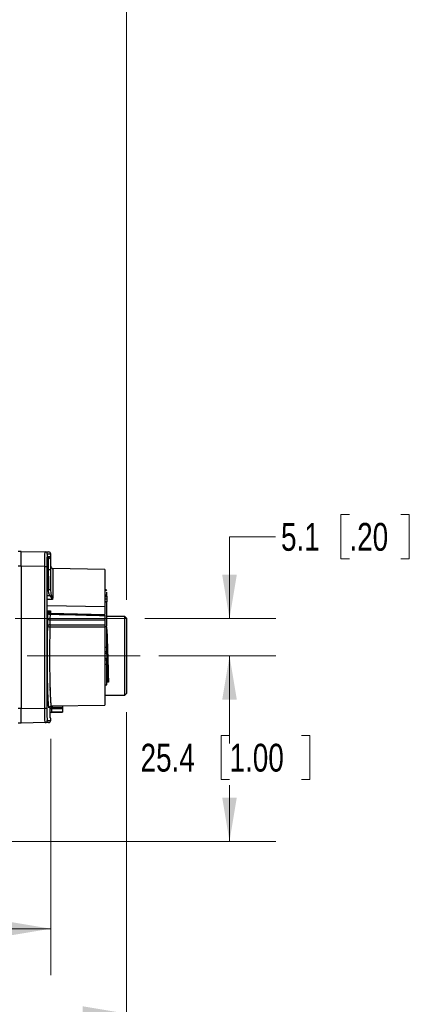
# Model space of a CAD drawing. Header units: millimetres. Extents: x 10 to 272, y 8 to 208.
# Tile 28 of 45: x 98 to 125, y 77 to 144. Entities that reach past the tile are written whole.
import ezdxf

# ---------------------------------------------------------------- set-up
doc = ezdxf.new("R2010")
doc.units = ezdxf.units.MM
doc.linetypes.add('CENTERX2', pattern=[20.32, 12.7, -2.54, 2.54, -2.54])
doc.styles.add('SLDTEXTSTYLE0', font='TXT', dxfattribs={"width": 0.75})
doc.dimstyles.new('SLDDIMSTYLE1', dxfattribs={"dimtxt": 1.905, "dimasz": 3, "dimexe": 0, "dimexo": 0.0625, "dimgap": 0.47625, "dimtad": 0, "dimtih": 1, "dimtoh": 1, "dimdec": 1, "dimlfac": 2, "dimrnd": 1e-09, "dimzin": 12, "dimdsep": 46, "dimtxsty": 'SLDTEXTSTYLE0', "dimsah": 1, "dimcen": 0.09, "dimadec": 0, "dimazin": 3, "dimtfac": 1, "dimtdec": 1, "dimtmove": 0, "dimatfit": 0, "dimfxl": 1, "dimfrac": 2, "dimtolj": 1, "dimtzin": 12, "dimarcsym": 0})
doc.dimstyles.new('SLDDIMSTYLE2', dxfattribs={"dimtxt": 1.905, "dimasz": 3, "dimexe": 0, "dimexo": 0.0625, "dimgap": 0.47625, "dimtad": 0, "dimtih": 1, "dimtoh": 1, "dimdec": 1, "dimlfac": 2, "dimrnd": 1e-09, "dimzin": 12, "dimdsep": 46, "dimtxsty": 'SLDTEXTSTYLE0', "dimsah": 1, "dimcen": 0.09, "dimadec": 0, "dimazin": 3, "dimtfac": 1, "dimtdec": 1, "dimtofl": 0, "dimtmove": 0, "dimatfit": 3, "dimfxl": 1, "dimfrac": 2, "dimtolj": 1, "dimtzin": 12, "dimarcsym": 0})

# ---------------------------------------------------------------- blocks, each defined once
blk = doc.blocks.new('_D_1')
at = {"color": 7, "linetype": 'Continuous', "lineweight": 18}
for p, q in [((120.728, 110.596), (120.148, 110.596)), ((120.148, 110.596), (120.148, 107.572)), ((124.247, 110.596), (124.828, 110.596)), ((124.828, 110.596), (124.828, 107.572)), ((115.662, 109.084), (112.525, 109.084)), ((112.525, 109.084), (112.525, 103.479)), ((120.148, 107.572), (120.728, 107.572)), ((124.828, 107.572), (124.247, 107.572)), ((106.738, 103.479), (115.7, 103.479)), ((107.68, 100.929), (115.7, 100.929)), ((112.525, 100.929), (112.525, 94.929))]:
    blk.add_line(p, q, dxfattribs=at)
for points in [[(112.525, 103.479), (113.025, 106.479), (112.025, 106.479)], [(112.525, 100.929), (112.025, 97.929), (113.025, 97.929)]]:
    blk.add_solid(points, dxfattribs=at)
at = {"color": 7, "linetype": 'Continuous', "lineweight": 18, "char_height": 1.905, "attachment_point": 1, "style": 'SLDTEXTSTYLE0'}
for s, insert in [('5.1', (116.049, 110.027)), ('.20', (120.728, 110.027))]:
    blk.add_mtext(s, dxfattribs=dict(at, insert=insert))
blk = doc.blocks.new('_D_2')
at = {"color": 7, "linetype": 'Continuous', "lineweight": 18}
for p, q in [((56.877, 130.009), (56.877, 149.669)), ((105.481, 104.774), (105.481, 149.669)), ((75.274, 148.006), (74.693, 148.006)), ((74.693, 148.006), (74.693, 144.982)), ((80.2, 148.006), (80.781, 148.006)), ((80.781, 148.006), (80.781, 144.982)), ((56.877, 146.494), (68.8, 146.494)), ((105.481, 146.494), (81.747, 146.494)), ((74.693, 144.982), (75.274, 144.982)), ((80.781, 144.982), (80.2, 144.982))]:
    blk.add_line(p, q, dxfattribs=at)
for points in [[(56.877, 146.494), (59.877, 145.994), (59.877, 146.994)], [(105.481, 146.494), (102.481, 146.994), (102.481, 145.994)]]:
    blk.add_solid(points, dxfattribs=at)
at = {"color": 7, "linetype": 'Continuous', "lineweight": 18, "char_height": 1.905, "attachment_point": 1, "style": 'SLDTEXTSTYLE0'}
for s, insert in [('97.2', (69.186, 147.438)), ('3.83', (75.274, 147.438))]:
    blk.add_mtext(s, dxfattribs=dict(at, insert=insert))
blk = doc.blocks.new('_D_5')
at = {"color": 7, "linetype": 'Continuous', "lineweight": 18}
for p, q in [((107.68, 100.929), (115.7, 100.929)), ((112.525, 100.929), (112.525, 95.865)), ((112.525, 95.478), (111.944, 95.478)), ((111.944, 95.478), (111.944, 92.454)), ((117.451, 95.478), (118.032, 95.478)), ((118.032, 95.478), (118.032, 92.454)), ((111.944, 92.454), (112.525, 92.454)), ((118.032, 92.454), (117.451, 92.454)), ((112.525, 88.229), (112.525, 92.067)), ((97.58, 88.229), (115.7, 88.229))]:
    blk.add_line(p, q, dxfattribs=at)
for points in [[(112.525, 100.929), (112.025, 97.929), (113.025, 97.929)], [(112.525, 88.229), (113.025, 91.229), (112.025, 91.229)]]:
    blk.add_solid(points, dxfattribs=at)
at = {"color": 7, "linetype": 'Continuous', "lineweight": 18, "char_height": 1.905, "attachment_point": 1, "style": 'SLDTEXTSTYLE0'}
for s, insert in [('25.4', (106.437, 94.91)), ('1.00', (112.525, 94.91))]:
    blk.add_mtext(s, dxfattribs=dict(at, insert=insert))
blk = doc.blocks.new('_D_6')
at = {"color": 7, "linetype": 'Continuous', "lineweight": 18}
for p, q in [((100.294, 95.242), (100.294, 79.076)), ((61.418, 94.659), (61.418, 79.076)), ((80.026, 83.763), (79.445, 83.763)), ((79.445, 83.763), (79.445, 80.739)), ((84.952, 83.763), (85.533, 83.763)), ((85.533, 83.763), (85.533, 80.739)), ((61.418, 82.251), (73.552, 82.251)), ((100.294, 82.251), (86.5, 82.251)), ((79.445, 80.739), (80.026, 80.739)), ((85.533, 80.739), (84.952, 80.739))]:
    blk.add_line(p, q, dxfattribs=at)
for points in [[(61.418, 82.251), (64.418, 81.751), (64.418, 82.751)], [(100.294, 82.251), (97.294, 82.751), (97.294, 81.751)]]:
    blk.add_solid(points, dxfattribs=at)
at = {"color": 7, "linetype": 'Continuous', "lineweight": 18, "char_height": 1.905, "attachment_point": 1, "style": 'SLDTEXTSTYLE0'}
for s, insert in [('77.8', (73.939, 83.194)), ('3.06', (80.026, 83.194))]:
    blk.add_mtext(s, dxfattribs=dict(at, insert=insert))
blk = doc.blocks.new('_D_7')
at = {"color": 7, "linetype": 'Continuous', "lineweight": 18}
for p, q in [((105.481, 97.084), (105.481, 73.266)), ((60.411, 96.724), (60.411, 73.266)), ((83.866, 77.953), (83.286, 77.953)), ((83.286, 77.953), (83.286, 74.929)), ((88.793, 77.953), (89.373, 77.953)), ((89.373, 77.953), (89.373, 74.929)), ((60.411, 76.441), (77.392, 76.441)), ((105.481, 76.441), (90.34, 76.441)), ((83.286, 74.929), (83.866, 74.929)), ((89.373, 74.929), (88.793, 74.929))]:
    blk.add_line(p, q, dxfattribs=at)
for points in [[(60.411, 76.441), (63.411, 75.941), (63.411, 76.941)], [(105.481, 76.441), (102.481, 76.941), (102.481, 75.941)]]:
    blk.add_solid(points, dxfattribs=at)
at = {"color": 7, "linetype": 'Continuous', "lineweight": 18, "char_height": 1.905, "attachment_point": 1, "style": 'SLDTEXTSTYLE0'}
for s, insert in [('90.1', (77.779, 77.385)), ('3.55', (83.866, 77.385))]:
    blk.add_mtext(s, dxfattribs=dict(at, insert=insert))

msp = doc.modelspace()

# ---------------------------------------------------------------- linework, layer by layer
at = {"color": 7, "linetype": 'Continuous', "lineweight": 25}
for p, q in [((98.268, 108.079), (98.068, 108.079)), ((98.268, 108.079), (99.912, 108.05)), ((100.294, 107.037), (100.294, 107.896)), ((100.161, 107.731), (100.271, 107.733)), ((98.268, 107.079), (98.068, 107.079)), ((99.878, 107.051), (98.268, 107.079)), ((98.268, 107.079), (98.268, 97.329)), ((99.878, 107.051), (100.025, 107.051)), ((99.878, 97.357), (99.878, 107.051)), ((100.025, 107.051), (100.025, 97.357)), ((100.133, 106.834), (100.043, 106.832)), ((100.043, 104.676), (100.043, 106.831)), ((100.043, 104.676), (100.043, 106.831)), ((100.043, 106.831), (100.043, 106.831)), ((100.133, 106.834), (100.28, 106.834)), ((100.133, 105.469), (100.133, 106.834)), ((100.28, 106.834), (100.28, 105.469)), ((103.996, 106.844), (100.441, 106.906)), ((103.996, 106.844), (103.996, 104.274)), ((100.133, 105.469), (100.28, 105.469)), ((104.021, 105.479), (103.996, 105.479)), ((104.021, 105.131), (104.021, 105.479)), ((104.121, 105.025), (104.121, 105.284)), ((100.043, 104.676), (100.043, 104.676)), ((103.996, 105.131), (104.021, 105.131)), ((103.996, 105.054), (104.112, 105.054)), ((103.996, 104.981), (104.121, 104.981)), ((104.121, 104.804), (103.996, 104.804)), ((104.114, 104.627), (103.996, 104.627)), ((104.021, 104.605), (103.996, 104.605)), ((104.021, 103.783), (104.021, 104.605)), ((104.121, 105.025), (104.121, 104.981)), ((104.121, 104.981), (104.121, 104.804)), ((104.121, 104.804), (104.121, 104.623)), ((103.996, 104.294), (100.043, 104.363)), ((103.996, 103.734), (100.248, 103.823)), ((103.996, 104.294), (103.996, 103.786)), ((103.996, 103.67), (103.996, 103.4)), ((104.021, 103.449), (104.021, 103.625)), ((105.356, 103.629), (104.121, 103.629)), ((105.481, 103.504), (105.356, 103.629)), ((105.356, 98.229), (105.356, 103.629)), ((105.481, 103.504), (105.481, 98.354)), ((100.235, 102.896), (100.235, 102.896)), ((104.121, 102.915), (103.996, 102.915)), ((104.121, 102.905), (103.996, 102.905)), ((103.996, 102.902), (103.996, 97.563)), ((104.121, 102.905), (104.121, 102.915)), ((104.121, 101.518), (104.121, 102.905)), ((104.121, 102.736), (104.13, 102.736)), ((103.996, 101.518), (104.121, 101.518)), ((103.996, 101.229), (104.121, 101.229)), ((103.996, 101.119), (104.121, 101.119)), ((104.121, 101.58), (104.121, 101.592)), ((104.121, 101.518), (104.121, 101.229)), ((104.121, 101.119), (104.121, 101.229)), ((104.121, 100.739), (103.996, 100.739)), ((104.121, 100.629), (103.996, 100.629)), ((104.121, 100.629), (104.121, 100.739)), ((104.121, 100.339), (104.121, 100.629)), ((104.121, 100.339), (103.996, 100.339)), ((104.121, 98.952), (104.121, 100.339)), ((104.247, 99.121), (104.121, 99.121)), ((100.242, 98.753), (100.239, 98.553)), ((103.996, 98.952), (104.121, 98.952)), ((103.996, 98.943), (104.121, 98.943)), ((104.121, 98.952), (104.121, 98.943)), ((103.996, 98.229), (105.356, 98.229)), ((105.356, 98.229), (105.481, 98.354)), ((98.268, 97.329), (98.068, 97.329)), ((98.268, 97.329), (99.878, 97.357)), ((98.268, 97.329), (98.268, 97.329)), ((99.878, 97.357), (100.025, 97.357)), ((100.242, 97.32), (100.343, 97.32)), ((100.326, 97.499), (103.996, 97.563)), ((100.326, 97.062), (101.106, 97.075)), ((100.333, 97.071), (100.326, 97.07)), ((100.343, 97.365), (100.343, 97.32)), ((101.106, 97.513), (101.106, 97.5)), ((101.106, 97.376), (101.106, 97.333)), ((101.106, 97.083), (101.106, 97.075)), ((100.257, 96.675), (100.254, 96.703)), ((100.294, 96.674), (100.257, 96.675)), ((100.294, 96.512), (100.294, 96.674)), ((98.268, 96.329), (98.068, 96.329)), ((99.912, 96.357), (98.268, 96.329))]:
    msp.add_line(p, q, dxfattribs=at)
at = {"color": 7, "linetype": 'CENTERX2', "lineweight": 18}
for p, q in [((97.848, 103.479), (105.468, 103.479)), ((98.67, 100.929), (106.41, 100.929))]:
    msp.add_line(p, q, dxfattribs=at)
at = {"color": 7, "linetype": 'Continuous', "lineweight": 25, "flags": 128}
for points in [[(98.268, 108.079), (98.268, 108.079)], [(99.912, 108.05), (100.12, 108.046), (100.146, 108.046)], [(100.294, 107.896), (100.268, 107.896), (100.059, 107.9)], [(100.043, 105.065), (100.073, 105.065), (100.218, 105.065)], [(100.424, 104.779), (100.278, 104.78), (100.073, 104.781), (100.043, 104.781)], [(100.013, 104.005), (100.135, 104.002), (100.28, 104)], [(100.235, 103.055), (100.591, 103.055), (102.591, 103.059), (103.996, 103.061)], [(103.996, 102.902), (103.248, 102.9), (100.235, 102.896)], [(101.106, 97.083), (100.607, 97.075), (100.333, 97.071)], [(100.343, 97.488), (100.444, 97.49), (101.106, 97.5)], [(101.106, 97.376), (100.651, 97.37), (100.343, 97.365)], [(100.343, 97.32), (100.646, 97.325), (101.106, 97.333)], [(100.059, 96.507), (100.268, 96.511), (100.294, 96.512)], [(100.146, 96.362), (100.12, 96.361), (99.912, 96.357)]]:
    msp.add_lwpolyline(points, dxfattribs=at)
at = {"color": 7, "linetype": 'Continuous', "lineweight": 25}
for centre, radius, start, end in [((99.909, 107.9), 0.15, 359.97768, 88.98017), ((100.144, 107.896), 0.15, 1.67501, 89), ((100.011, 107.731), 0.15, 289.61761, 0.00834), ((99.926, 107.718), 0.15, 340.68907, 0.0152), ((100.121, 107.733), 0.15, 271.00164, 0.00284), ((100.444, 107.056), 0.15, 179.39148, 270.1804), ((104.021, 105.379), 0.1, 0, 90), ((94.422, 117.35), 13.585, 295.25858, 295.74289), ((100.026, 103.776), 0.15, 39.85692, 88.83152), ((100.008, 103.783), 0.144, 30.41885, 68.38547), ((100.004, 103.785), 0.143, 27.4797, 66.57989), ((99.977, 103.784), 0.146, 16.89494, 54.15971), ((99.947, 103.784), 0.15, 359.98002, 38.07659), ((99.926, 103.79), 0.15, 359.98523, 19.49219), ((100.247, 103.925), 0.163, 217.18135, 270.57314), ((100.253, 103.952), 0.159, 219.71878, 268.94605), ((100.219, 103.529), 0.136, 195.70801, 276.78579), ((104.565, 102.988), 4.33, 179.11505, 181.21917), ((104.946, 102.976), 4.711, 179.04098, 180.97513), ((100.336, 96.921), 0.15, 90.88283, 127.72299), ((101.515, 97.402), 1.175, 175.81047, 181.81713), ((102.886, 97.427), 2.543, 178.61278, 181.38722), ((99.909, 96.507), 0.15, 271.01974, 0.0225), ((100.144, 96.512), 0.15, 271, 0)]:
    msp.add_arc(centre, radius, start, end, dxfattribs=at)
for points, knots in [([(98.268, 107.079), (98.268, 107.21), (98.268, 107.341), (98.268, 107.582), (98.268, 107.693), (98.268, 107.878), (98.268, 107.952), (98.268, 108.053), (98.268, 108.079), (98.268, 108.079)], [0, 0, 0, 0, 0.25, 0.25, 0.5, 0.5, 0.75, 0.75, 1, 1, 1, 1]), ([(99.878, 107.051), (99.878, 107.183), (99.88, 107.314), (99.883, 107.555), (99.886, 107.666), (99.891, 107.804), (99.892, 107.846), (99.896, 107.919), (99.898, 107.949), (99.902, 107.999), (99.904, 108.018), (99.908, 108.044), (99.91, 108.05), (99.912, 108.05)], [0, 0, 0, 0, 0.25, 0.25, 0.5, 0.5, 0.625, 0.625, 0.75, 0.75, 0.875, 0.875, 1, 1, 1, 1]), ([(100.059, 107.9), (100.057, 107.9), (100.055, 107.895), (100.05, 107.873), (100.048, 107.857), (100.044, 107.815), (100.042, 107.788), (100.039, 107.727), (100.037, 107.691), (100.032, 107.574), (100.03, 107.479), (100.026, 107.275), (100.025, 107.163), (100.025, 107.051)], [0, 0, 0, 0, 0.125, 0.125, 0.25, 0.25, 0.375, 0.375, 0.5, 0.5, 0.75, 0.75, 1, 1, 1, 1]), ([(100.043, 106.831), (100.043, 106.93), (100.044, 107.099), (100.047, 107.24), (100.049, 107.299)], [0, 0, 0, 0, 0.58797, 1, 1, 1, 1]), ([(100.049, 107.299), (100.05, 107.36), (100.054, 107.489), (100.06, 107.607), (100.067, 107.67), (100.067, 107.669), (100.067, 107.669)], [0, 0, 0, 0, 0.308261, 0.654008, 0.908426, 1, 1, 1, 1]), ([(100.063, 107.624), (100.064, 107.637), (100.067, 107.695), (100.072, 107.712), (100.076, 107.717), (100.076, 107.718), (100.076, 107.718)], [0, 0, 0, 0, 0.2011096, 0.8478593, 0.981304, 1, 1, 1, 1]), ([(100.133, 106.834), (100.133, 106.883), (100.133, 106.932), (100.133, 107.028), (100.133, 107.075), (100.133, 107.166), (100.133, 107.209), (100.132, 107.29), (100.132, 107.329), (100.13, 107.433), (100.129, 107.489), (100.127, 107.563), (100.125, 107.583), (100.123, 107.583)], [0, 0, 0, 0, 0.125, 0.125, 0.25, 0.25, 0.375, 0.375, 0.5, 0.5, 0.75, 0.75, 1, 1, 1, 1]), ([(100.271, 107.733), (100.271, 107.73), (100.273, 107.721), (100.275, 107.647), (100.276, 107.604)], [0, 0, 0, 0, 0.414611, 1, 1, 1, 1]), ([(100.276, 107.604), (100.276, 107.602), (100.277, 107.562), (100.278, 107.4), (100.28, 107.139), (100.28, 106.935), (100.28, 106.834)], [0, 0, 0, 0, 0.0224651, 0.3483137, 0.6741739, 1, 1, 1, 1]), ([(100.28, 105.469), (100.281, 105.639), (100.283, 105.968), (100.287, 106.37), (100.29, 106.688), (100.292, 106.911), (100.293, 107.044), (100.293, 107.039), (100.293, 107.037)], [0, 0, 0, 0, 0.181038, 0.350596, 0.525071, 0.694607, 0.869063, 1, 1, 1, 1]), ([(100.441, 106.888), (100.441, 106.89), (100.441, 106.894), (100.439, 106.769), (100.437, 106.559), (100.434, 106.253), (100.431, 105.874), (100.428, 105.422), (100.425, 105.045), (100.424, 104.822), (100.424, 104.779)], [0, 0, 0, 0, 0.108799, 0.249532, 0.394346, 0.535079, 0.679894, 0.820624, 0.965436, 1, 1, 1, 1]), ([(100.218, 105.065), (100.189, 105.128), (100.168, 105.195), (100.14, 105.33), (100.133, 105.399), (100.133, 105.469)], [0, 0, 0, 0, 0.5, 0.5, 1, 1, 1, 1]), ([(100.28, 105.469), (100.28, 105.409), (100.283, 105.35), (100.297, 105.232), (100.307, 105.172), (100.322, 105.114)], [0, 0, 0, 0, 0.5, 0.5, 1, 1, 1, 1]), ([(100.059, 103.938), (100.058, 103.953), (100.055, 103.998), (100.05, 104.147), (100.044, 104.376), (100.044, 104.576), (100.043, 104.676)], [0, 0, 0, 0, 0.1167154, 0.3276338, 0.6641016, 1, 1, 1, 1]), ([(100.218, 105.065), (100.248, 105.013), (100.281, 104.964), (100.351, 104.869), (100.388, 104.823), (100.424, 104.779)], [0, 0, 0, 0, 0.5, 0.5, 1, 1, 1, 1]), ([(104.021, 105.131), (104.028, 105.128), (104.04, 105.123), (104.057, 105.112), (104.071, 105.101), (104.085, 105.088), (104.1, 105.072), (104.109, 105.06), (104.112, 105.054)], [0, 0, 0, 0, 0.192547, 0.355892, 0.490206, 0.595866, 0.817688, 1, 1, 1, 1]), ([(104.112, 104.612), (104.111, 104.615), (104.107, 104.62), (104.099, 104.625), (104.089, 104.627), (104.075, 104.627), (104.052, 104.621), (104.033, 104.611), (104.021, 104.605)], [0, 0, 0, 0, 0.094638, 0.198444, 0.314401, 0.444739, 0.669675, 1, 1, 1, 1]), ([(104.121, 102.986), (104.121, 103.071), (104.121, 103.384), (104.121, 103.975), (104.121, 104.385), (104.121, 104.583)], [0, 0, 0, 0, 0.161673, 0.595683, 1, 1, 1, 1]), ([(100.032, 103.926), (100.065, 103.925), (100.105, 103.932), (100.19, 103.958), (100.235, 103.976), (100.28, 104)], [0, 0, 0, 0, 0.5, 0.5, 1, 1, 1, 1]), ([(100.068, 103.835), (100.068, 103.835), (100.068, 103.835), (100.064, 103.861), (100.061, 103.908), (100.059, 103.938)], [0, 0, 0, 0, 0.102111, 0.438209, 1, 1, 1, 1]), ([(100.076, 103.79), (100.073, 103.798), (100.067, 103.812), (100.061, 103.902), (100.059, 103.938)], [0, 0, 0, 0, 0.603881, 1, 1, 1, 1]), ([(100.131, 103.85), (100.13, 103.849), (100.129, 103.847), (100.128, 103.845), (100.124, 103.839), (100.121, 103.833), (100.117, 103.827)], [0, 0, 0, 0, 0.00003657, 0.00003657, 0.00003657, 0.0001469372, 0.0001469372, 0.0001469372, 0.0001469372]), ([(100.139, 103.871), (100.138, 103.872), (100.137, 103.875), (100.133, 103.86), (100.132, 103.856)], [0, 0, 0, 0, 0.7166131, 1, 1, 1, 1]), ([(100.249, 103.825), (100.235, 103.825), (100.21, 103.827), (100.177, 103.842), (100.154, 103.859), (100.144, 103.869), (100.142, 103.873)], [0, 0, 0, 0, 0.314652, 0.617855, 0.877344, 1, 1, 1, 1]), ([(100.15, 103.849), (100.168, 103.867), (100.189, 103.89), (100.234, 103.942), (100.257, 103.97), (100.28, 104)], [0, 0, 0, 0, 0.5, 0.5, 1, 1, 1, 1]), ([(100.248, 103.823), (100.248, 103.823), (100.245, 103.827), (100.25, 103.815), (100.25, 103.798), (100.25, 103.793)], [0, 0, 0, 0, 0.057226, 0.709141, 1, 1, 1, 1]), ([(100.28, 104), (100.278, 103.961), (100.274, 103.907), (100.271, 103.841), (100.27, 103.823)], [0, 0, 0, 0, 0.723595, 1, 1, 1, 1]), ([(100.097, 103.784), (100.095, 103.785), (100.092, 103.785), (100.09, 103.786), (100.085, 103.787), (100.081, 103.788), (100.076, 103.79)], [0, 0, 0, 0, 0.000424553, 0.000424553, 0.000424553, 0.001185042, 0.001185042, 0.001185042, 0.001185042]), ([(100.088, 102.965), (100.085, 103.038), (100.084, 103.132), (100.084, 103.325), (100.085, 103.419), (100.088, 103.492)], [0, 0, 0, 0, 0.5, 0.5, 1, 1, 1, 1]), ([(100.235, 103.394), (100.232, 103.346), (100.23, 103.284), (100.23, 103.16), (100.232, 103.1), (100.235, 103.055)], [0, 0, 0, 0, 0.5, 0.5, 1, 1, 1, 1]), ([(100.235, 103.394), (100.354, 103.394), (100.472, 103.394), (100.591, 103.394), (101.258, 103.395), (101.924, 103.397), (102.59, 103.398), (103.059, 103.398), (103.528, 103.399), (103.996, 103.4)], [0.000287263, 0.000287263, 0.000287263, 0.000287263, 0.001, 0.001, 0.001, 0.005, 0.005, 0.005, 0.007812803, 0.007812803, 0.007812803, 0.007812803]), ([(103.996, 103.67), (103.83, 103.674), (103.663, 103.678), (103.497, 103.682), (102.83, 103.699), (102.164, 103.715), (101.497, 103.732), (101.081, 103.742), (100.665, 103.752), (100.248, 103.762)], [0, 0, 0, 0, 0.001, 0.001, 0.001, 0.005, 0.005, 0.005, 0.007498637, 0.007498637, 0.007498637, 0.007498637]), ([(103.996, 103.731), (103.996, 103.731), (103.996, 103.731), (103.996, 103.705), (103.996, 103.679), (103.996, 103.67)], [0, 0, 0, 0, 0.309665, 0.768485, 1, 1, 1, 1]), ([(103.996, 103.4), (103.996, 103.353), (103.996, 103.292), (103.996, 103.167), (103.996, 103.106), (103.996, 103.061)], [0, 0, 0, 0, 0.5, 0.5, 1, 1, 1, 1]), ([(100.173, 97.367), (100.171, 97.369), (100.164, 97.374), (100.149, 97.498), (100.13, 97.745), (100.112, 98.109), (100.097, 98.523), (100.084, 99.006), (100.074, 99.542), (100.067, 100.119), (100.064, 100.718), (100.064, 101.324), (100.069, 101.911), (100.076, 102.469), (100.084, 102.8), (100.088, 102.965)], [0, 0, 0, 0, 0.030208, 0.109855, 0.209268, 0.288859, 0.36845, 0.448004, 0.527558, 0.607113, 0.686669, 0.766266, 0.845863, 0.922931, 1, 1, 1, 1]), ([(100.235, 103.055), (100.196, 103.054), (100.159, 103.043), (100.105, 103.009), (100.089, 102.987), (100.088, 102.965)], [0, 0, 0, 0, 0.5, 0.5, 1, 1, 1, 1]), ([(100.235, 102.896), (100.197, 102.897), (100.159, 102.905), (100.105, 102.93), (100.089, 102.948), (100.088, 102.965)], [0, 0, 0, 0, 0.5, 0.5, 1, 1, 1, 1]), ([(100.235, 102.896), (100.232, 102.737), (100.224, 102.416), (100.216, 101.878), (100.212, 101.31), (100.211, 100.733), (100.214, 100.156), (100.221, 99.606), (100.231, 99.088), (100.244, 98.628), (100.259, 98.229), (100.277, 97.88), (100.296, 97.64), (100.313, 97.513), (100.322, 97.51), (100.326, 97.509)], [0, 0, 0, 0, 0.075023, 0.152155, 0.228285, 0.306626, 0.382719, 0.461019, 0.537121, 0.615428, 0.691577, 0.769932, 0.866429, 0.942644, 1, 1, 1, 1]), ([(103.996, 103.061), (103.996, 103.039), (103.996, 103.012), (103.996, 102.954), (103.996, 102.925), (103.996, 102.902)], [0, 0, 0, 0, 0.5, 0.5, 1, 1, 1, 1]), ([(104.13, 102.736), (104.139, 102.495), (104.149, 102.206), (104.17, 101.583), (104.18, 101.25), (104.198, 100.608), (104.208, 100.275), (104.228, 99.651), (104.238, 99.362), (104.247, 99.121)], [0, 0, 0, 0, 0.25, 0.25, 0.5, 0.5, 0.75, 0.75, 1, 1, 1, 1]), ([(104.199, 99.203), (104.193, 99.374), (104.181, 99.716), (104.163, 100.312), (104.145, 100.927), (104.132, 101.418), (104.124, 101.679), (104.121, 101.749)], [0, 0, 0, 0, 0.2303782, 0.4621553, 0.689555, 0.9169551, 1, 1, 1, 1]), ([(104.191, 99.204), (104.17, 99.204), (104.147, 99.204), (104.124, 99.204), (104.121, 99.204)], [0, 0, 0, 0, 0.9057565, 1, 1, 1, 1]), ([(98.268, 96.329), (98.268, 96.329), (98.268, 96.355), (98.268, 96.455), (98.268, 96.529), (98.268, 96.714), (98.268, 96.825), (98.268, 97.067), (98.268, 97.198), (98.268, 97.329)], [0, 0, 0, 0, 0.25, 0.25, 0.5, 0.5, 0.75, 0.75, 1, 1, 1, 1]), ([(99.912, 96.357), (99.908, 96.357), (99.904, 96.384), (99.896, 96.483), (99.892, 96.558), (99.888, 96.696), (99.886, 96.747), (99.884, 96.856), (99.882, 96.913), (99.881, 97.034), (99.88, 97.098), (99.879, 97.226), (99.878, 97.291), (99.878, 97.357)], [0, 0, 0, 0, 0.25, 0.25, 0.5, 0.5, 0.625, 0.625, 0.75, 0.75, 0.875, 0.875, 1, 1, 1, 1]), ([(100.025, 97.357), (100.025, 97.301), (100.026, 97.245), (100.026, 97.137), (100.027, 97.083), (100.029, 96.98), (100.03, 96.931), (100.032, 96.839), (100.034, 96.795), (100.038, 96.678), (100.042, 96.614), (100.05, 96.53), (100.055, 96.507), (100.059, 96.507)], [0, 0, 0, 0, 0.125, 0.125, 0.25, 0.25, 0.375, 0.375, 0.5, 0.5, 0.75, 0.75, 1, 1, 1, 1]), ([(100.194, 97.408), (100.194, 97.407), (100.193, 97.405), (100.202, 97.431), (100.236, 97.47), (100.282, 97.497), (100.315, 97.496), (100.327, 97.496)], [0, 0, 0, 0, 0.279021, 0.544454, 0.723693, 0.900939, 1, 1, 1, 1]), ([(100.206, 97.352), (100.212, 97.354), (100.224, 97.358), (100.259, 97.362), (100.299, 97.364), (100.326, 97.365), (100.34, 97.365)], [0, 0, 0, 0, 0.262357, 0.540778, 0.764512, 1, 1, 1, 1]), ([(100.242, 97.447), (100.25, 97.454), (100.266, 97.47), (100.301, 97.484), (100.328, 97.487), (100.342, 97.488)], [0, 0, 0, 0, 0.273141, 0.627256, 1, 1, 1, 1]), ([(100.252, 96.733), (100.251, 96.756), (100.249, 96.811), (100.245, 97.005), (100.243, 97.216), (100.243, 97.359), (100.243, 97.4)], [0, 0, 0, 0, 0.219937, 0.542882, 0.865803, 1, 1, 1, 1]), ([(100.343, 97.32), (100.342, 97.257), (100.341, 97.195), (100.337, 97.104), (100.335, 97.075), (100.333, 97.071)], [0, 0, 0, 0, 0.5, 0.5, 1, 1, 1, 1]), ([(101.106, 97.5), (101.106, 97.495), (101.106, 97.479), (101.106, 97.434), (101.106, 97.406), (101.106, 97.376)], [0, 0, 0, 0, 0.5, 0.5, 1, 1, 1, 1]), ([(101.106, 97.333), (101.106, 97.269), (101.106, 97.207), (101.106, 97.116), (101.106, 97.087), (101.106, 97.083)], [0, 0, 0, 0, 0.5, 0.5, 1, 1, 1, 1]), ([(100.254, 96.7), (100.254, 96.701), (100.254, 96.703), (100.253, 96.722), (100.252, 96.733)], [0, 0, 0, 0, 0.390732, 1, 1, 1, 1]), ([(100.257, 96.675), (100.256, 96.676), (100.254, 96.678), (100.253, 96.719), (100.252, 96.733)], [0, 0, 0, 0, 0.673035, 1, 1, 1, 1])]:
    msp.add_open_spline(points, degree=3, knots=knots, dxfattribs=at)
for points in [[(100.076, 107.718), (100.108, 107.728), (100.136, 107.731), (100.161, 107.731)], [(100.322, 105.114), (100.352, 104.998), (100.388, 104.888), (100.424, 104.779)], [(104.121, 105.025), (104.121, 105.035), (104.118, 105.045), (104.112, 105.054)], [(104.112, 104.612), (104.118, 104.603), (104.121, 104.593), (104.121, 104.583)], [(100.117, 103.827), (100.105, 103.813), (100.099, 103.799), (100.097, 103.784)], [(100.132, 103.856), (100.132, 103.854), (100.131, 103.852), (100.131, 103.85)], [(100.088, 103.492), (100.091, 103.594), (100.094, 103.692), (100.097, 103.784)], [(100.248, 103.762), (100.244, 103.648), (100.239, 103.525), (100.235, 103.394)], [(100.25, 103.793), (100.249, 103.784), (100.249, 103.774), (100.248, 103.762)], [(100.235, 103.055), (100.235, 103.055), (100.235, 103.055), (100.235, 103.055)], [(104.191, 99.204), (104.194, 99.204), (104.196, 99.204), (104.199, 99.203)], [(104.199, 99.203), (104.226, 99.199), (104.245, 99.171), (104.247, 99.121)], [(100.343, 97.365), (100.342, 97.365), (100.341, 97.365), (100.34, 97.365)], [(100.342, 97.488), (100.342, 97.488), (100.343, 97.488), (100.343, 97.488)]]:
    msp.add_open_spline(points, degree=3, dxfattribs=at)

# ---------------------------------------------------------------- dimensions: what is measured, and where the dimension line sits
at = {"color": 7, "linetype": 'Continuous', "lineweight": 18}
for base, p1, p2, picture, middle in [((105.481, 146.494), (56.877, 128.739), (105.481, 103.504), '_D_2', (75.274, 146.494)), ((60.411, 76.441), (105.481, 98.354), (60.411, 97.994), '_D_7', (83.866, 76.441)), ((100.294, 82.251), (61.418, 95.929), (100.294, 96.512), '_D_6', (80.026, 82.251))]:
    dim = msp.add_linear_dim(base=base, p1=p1, p2=p2, dimstyle='SLDDIMSTYLE2', dxfattribs=at)
    dim.commit()
    dim.dimension.update_dxf_attribs({"geometry": picture, "text_midpoint": middle, "dimtype": 160})
for base, p1, p2, dimstyle, picture, middle in [((112.525, 103.479), (106.41, 100.929), (105.468, 103.479), 'SLDDIMSTYLE1', '_D_1', (112.525, 109.084)), ((112.525, 100.929), (96.31, 88.229), (106.41, 100.929), 'SLDDIMSTYLE2', '_D_5', (112.525, 93.966))]:
    dim = msp.add_linear_dim(base=base, p1=p1, p2=p2, angle=90, dimstyle=dimstyle, dxfattribs=at)
    dim.commit()
    dim.dimension.update_dxf_attribs({"geometry": picture, "text_midpoint": middle, "dimtype": 160})

doc.saveas('drawing.dxf')
